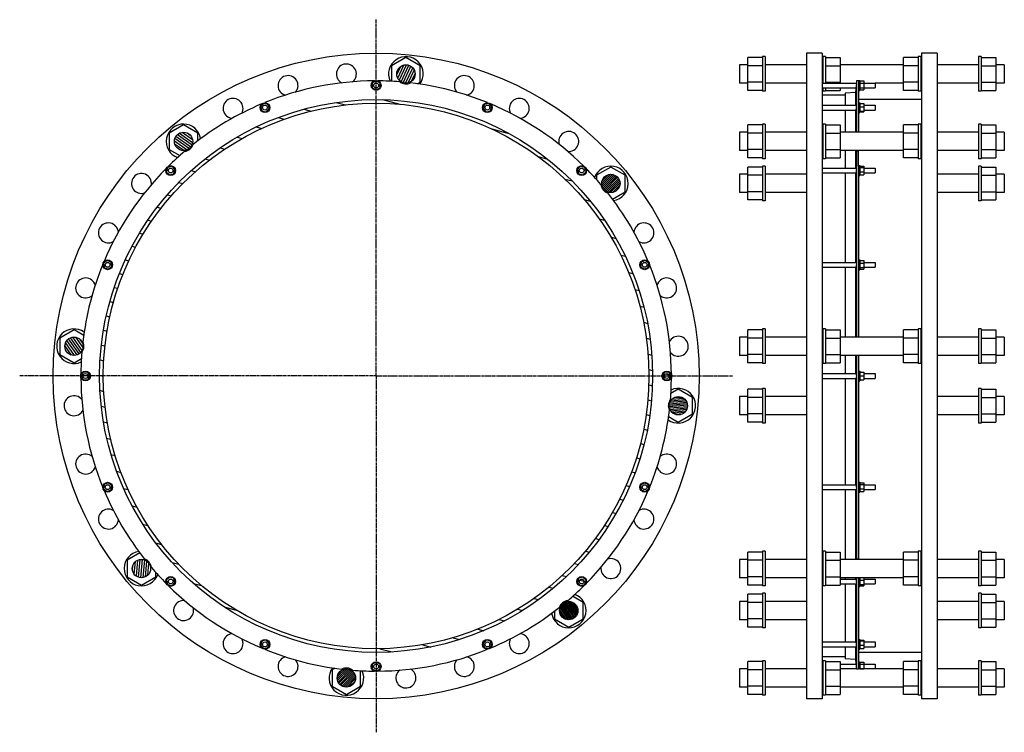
# Model space of a CAD drawing. Header units: millimetres. Extents: x -1912 to 504, y -755 to 995.
import ezdxf

# ---------------------------------------------------------------- set-up
doc = ezdxf.new("R2010")
doc.units = ezdxf.units.MM
doc.header["$LTSCALE"] = 15.367
doc.linetypes.add('CENTER', pattern=[0.6, 0.375, -0.075, 0.075, -0.075])
doc.layers.get('0').update_dxf_attribs({"linetype": 'CONTINUOUS'})
doc.layers.add('AXES', color=7, linetype='CONTINUOUS')
doc.layers.add('SURFS', color=7, linetype='CONTINUOUS')
pattern_1 = [(45, (0, 0), (-2.447882, 2.447882), [])]

msp = doc.modelspace()

# ---------------------------------------------------------------- hatches: boundary and pattern name
at = {"linetype": 'Continuous'}
h = msp.add_hatch(dxfattribs=at)
h.set_pattern_fill('DEFAULT__6', color=2, scale=5.588, angle=245, style=0, pattern_type=0)
h.set_pattern_definition([(245, (0, 0), (5.064448, -2.36159), [])])
edge = h.paths.add_edge_path()
edge.add_arc((-964.3, 861.6), 22.5, 270, 450)
edge.add_arc((-964.3, 861.6), 22.5, 90, 270)
h = msp.add_hatch(dxfattribs=at)
h.set_pattern_fill('DEFAULT__5', color=2, scale=36.209145, angle=165, style=0, pattern_type=0)
h.set_pattern_definition([(165, (0, 0), (-9.3716, -34.97535), [])])
edge = h.paths.add_edge_path()
edge.add_arc((-1037.3, 120.2), 678.5, 270, 450)
edge.add_arc((-1037.3, 120.2), 678.5, 90, 270)
edge.add_arc((-1037.3, 120.2), 669.5, 270, 450)
edge.add_arc((-1037.3, 120.2), 669.5, 90, 270)
edge = h.paths.add_edge_path()
edge.add_arc((-1037.3, 833.4), 6, 0, 180)
edge.add_arc((-1037.3, 833.4), 6, 180, 360)
edge = h.paths.add_edge_path()
edge.add_arc((-1310.2, 779.1), 6, 22.5, 202.5)
edge.add_arc((-1310.2, 779.1), 6, 202.5, 382.5)
edge = h.paths.add_edge_path()
edge.add_arc((-1541.6, 624.5), 6, 45, 225)
edge.add_arc((-1541.6, 624.5), 6, 225, 405)
edge = h.paths.add_edge_path()
edge.add_arc((-1696.2, 393.1), 6, 67.5, 247.5)
edge.add_arc((-1696.2, 393.1), 6, 247.5, 427.5)
edge = h.paths.add_edge_path()
edge.add_arc((-1750.5, 120.2), 6, 90, 270)
edge.add_arc((-1750.5, 120.2), 6, 270, 450)
edge = h.paths.add_edge_path()
edge.add_arc((-1696.2, -152.8), 6, 112.5, 292.5)
edge.add_arc((-1696.2, -152.8), 6, 292.5, 472.5)
edge = h.paths.add_edge_path()
edge.add_arc((-1541.6, -384.2), 6, 135, 315)
edge.add_arc((-1541.6, -384.2), 6, 315, 495)
edge = h.paths.add_edge_path()
edge.add_arc((-1310.2, -538.8), 6, 157.5, 337.5)
edge.add_arc((-1310.2, -538.8), 6, 337.5, 517.5)
edge = h.paths.add_edge_path()
edge.add_arc((-1037.3, -593.1), 6, 180, 360)
edge.add_arc((-1037.3, -593.1), 6, 0, 180)
edge = h.paths.add_edge_path()
edge.add_arc((-764.3, -538.8), 6, 202.5, 382.5)
edge.add_arc((-764.3, -538.8), 6, 22.5, 202.5)
edge = h.paths.add_edge_path()
edge.add_arc((-532.9, -384.2), 6, 225, 405)
edge.add_arc((-532.9, -384.2), 6, 45, 225)
edge = h.paths.add_edge_path()
edge.add_arc((-378.3, -152.8), 6, 247.5, 427.5)
edge.add_arc((-378.3, -152.8), 6, 67.5, 247.5)
edge = h.paths.add_edge_path()
edge.add_arc((-324, 120.2), 6, 270, 450)
edge.add_arc((-324, 120.2), 6, 90, 270)
edge = h.paths.add_edge_path()
edge.add_arc((-378.3, 393.1), 6, 292.5, 472.5)
edge.add_arc((-378.3, 393.1), 6, 112.5, 292.5)
edge = h.paths.add_edge_path()
edge.add_arc((-532.9, 624.5), 6, 315, 495)
edge.add_arc((-532.9, 624.5), 6, 135, 315)
edge = h.paths.add_edge_path()
edge.add_arc((-764.3, 779.1), 6, 337.5, 517.5)
edge.add_arc((-764.3, 779.1), 6, 157.5, 337.5)
h = msp.add_hatch(dxfattribs=at)
h.set_pattern_fill('DEFAULT__7', color=2, scale=5.588, angle=325, style=0, pattern_type=0)
h.set_pattern_definition([(325, (0, 0), (3.205145, 4.577422), [])])
edge = h.paths.add_edge_path()
edge.add_arc((-1509.9, 696.1), 22.5, 270, 450)
edge.add_arc((-1509.9, 696.1), 22.5, 90, 270)
h = msp.add_hatch(dxfattribs=at)
h.set_pattern_fill('DEFAULT__4', color=2, scale=3.461828, angle=45, style=0, pattern_type=0)
h.set_pattern_definition(pattern_1)
edge = h.paths.add_edge_path()
edge.add_arc((-461.4, 592.8), 22.5, 270, 450)
edge.add_arc((-461.4, 592.8), 22.5, 90, 270)
h = msp.add_hatch(dxfattribs=at)
h.set_pattern_fill('DEFAULT__8', color=2, scale=5.588, angle=125, style=0, pattern_type=0)
h.set_pattern_definition([(125, (0, 0), (-4.577422, -3.205145), [])])
edge = h.paths.add_edge_path()
edge.add_arc((-1778.7, 193.2), 22.5, 270, 450)
edge.add_arc((-1778.7, 193.2), 22.5, 90, 270)
h = msp.add_hatch(dxfattribs=at)
h.set_pattern_fill('DEFAULT__3', color=2, scale=3.461571, angle=5, style=0, pattern_type=0)
h.set_pattern_definition([(5, (0, 0), (-0.301696, 3.4484), [])])
edge = h.paths.add_edge_path()
edge.add_arc((-295.9, 47.1), 22.5, 270, 450)
edge.add_arc((-295.9, 47.1), 22.5, 90, 270)
h = msp.add_hatch(dxfattribs=at)
h.set_pattern_fill('S1', color=2, scale=5.588, angle=85, style=0, pattern_type=0)
h.set_pattern_definition([(85, (0, 0), (-5.566736, 0.487026), [])])
edge = h.paths.add_edge_path()
edge.add_arc((-1613.2, -352.5), 22.5, 270, 450)
edge.add_arc((-1613.2, -352.5), 22.5, 90, 270)
h = msp.add_hatch(dxfattribs=at)
h.set_pattern_fill('DEFAULT__2', color=2, scale=3.46157, angle=125, style=0, pattern_type=0)
h.set_pattern_definition([(125, (0, 0), (-2.835552, -1.985475), [])])
edge = h.paths.add_edge_path()
edge.add_arc((-564.7, -455.7), 22.5, 270, 450)
edge.add_arc((-564.7, -455.7), 22.5, 90, 270)
h = msp.add_hatch(dxfattribs=at)
h.set_pattern_fill('DEFAULT__1', color=2, scale=3.461828, angle=45, style=0, pattern_type=0)
h.set_pattern_definition(pattern_1)
edge = h.paths.add_edge_path()
edge.add_arc((-1110.3, -621.2), 22.5, 270, 450)
edge.add_arc((-1110.3, -621.2), 22.5, 90, 270)

# ---------------------------------------------------------------- linework, layer by layer
at = {"color": 7, "linetype": 'Continuous'}
for p, q in [((-964.3, 902), (-999.3, 881.8)), ((-929.3, 881.8), (-964.3, 902)), ((-125.4, 821.2), (-125.4, 902)), ((-89.4, 902), (-125.4, 902)), ((19.1, 912.7), (19.1, -672.3)), ((57.1, 912.7), (19.1, 912.7)), ((57.1, 912.7), (57.1, -672.3)), ((65.6, 902), (101.6, 902)), ((101.6, 902), (101.6, 839.4)), ((256.6, 821.2), (256.6, 902)), ((292.6, 902), (256.6, 902)), ((301.1, 912.7), (301.1, -672.3)), ((339.1, 912.7), (301.1, 912.7)), ((339.1, 912.7), (339.1, -672.3)), ((447.6, 902), (483.6, 902)), ((483.6, 902), (483.6, 821.2)), ((-999.3, 881.8), (-999.3, 843.6)), ((-929.3, 841.4), (-929.3, 881.8)), ((-125.4, 884.1), (-145.9, 884.1)), ((-89.4, 881.8), (-125.4, 881.8)), ((65.6, 881.8), (101.6, 881.8)), ((256.6, 884.1), (101.6, 884.1)), ((292.6, 881.8), (256.6, 881.8)), ((447.6, 881.8), (483.6, 881.8)), ((504.1, 884.1), (483.6, 884.1)), ((-1037.3, 844.4), (-1046.8, 838.9)), ((-1046.8, 838.9), (-1046.8, 827.9)), ((-1046.8, 827.9), (-1037.3, 822.4)), ((-1027.8, 838.9), (-1037.3, 844.4)), ((-1037.3, 822.4), (-1027.8, 827.9)), ((-1027.8, 827.9), (-1027.8, 838.9)), ((-936, 837.5), (-929.3, 841.4)), ((-125.4, 839.1), (-145.9, 839.1)), ((-89.4, 841.4), (-125.4, 841.4)), ((65.6, 841.4), (101.6, 841.4)), ((101.6, 827.4), (101.6, 821.2)), ((141.6, 844.7), (141.6, 718.6)), ((146.6, 844.7), (141.6, 844.7)), ((149.6, 844.4), (159.6, 844.4)), ((149.6, 838.9), (159.6, 838.9)), ((149.6, 827.9), (159.6, 827.9)), ((149.6, 822.4), (159.6, 822.4)), ((159.6, 844.4), (159.6, 822.4)), ((256.6, 839.1), (187.1, 839.1)), ((292.6, 841.4), (256.6, 841.4)), ((447.6, 841.4), (483.6, 841.4)), ((504.1, 839.1), (483.6, 839.1)), ((-89.4, 821.2), (-125.4, 821.2)), ((113.6, 809.7), (57.1, 809.7)), ((65.6, 821.2), (101.6, 821.2)), ((138.6, 816.2), (113.6, 814.7)), ((113.6, 814.7), (113.6, 785.1)), ((138.6, 816.2), (138.6, 785.1)), ((301.1, 798.7), (146.6, 798.7)), ((292.6, 821.2), (256.6, 821.2)), ((447.6, 821.2), (483.6, 821.2)), ((-1314.4, 789.3), (-1321.1, 780.6)), ((-1321.1, 780.6), (-1316.9, 770.4)), ((-1303.6, 787.8), (-1314.4, 789.3)), ((-1306, 769), (-1299.4, 777.7)), ((-1299.4, 777.7), (-1303.6, 787.8)), ((-771, 787.8), (-775.2, 777.7)), ((-775.2, 777.7), (-768.5, 769)), ((-760.1, 789.3), (-771, 787.8)), ((-753.5, 780.6), (-760.1, 789.3)), ((-757.7, 770.4), (-753.5, 780.6)), ((146.6, 787.9), (146.6, 718.6)), ((149.6, 789.3), (159.6, 789.3)), ((149.6, 780.6), (159.6, 780.6)), ((159.6, 789.3), (159.6, 769)), ((-1316.9, 770.4), (-1306, 769)), ((-768.5, 769), (-757.7, 770.4)), ((113.6, 773.1), (113.6, 718.6)), ((138.6, 773.1), (138.6, 718.6)), ((149.6, 770.4), (159.6, 770.4)), ((149.6, 769), (159.6, 769)), ((-1509.9, 736.5), (-1544.9, 716.3)), ((-1474.9, 716.3), (-1509.9, 736.5)), ((-125.4, 655.6), (-125.4, 736.5)), ((-89.4, 736.5), (-125.4, 736.5)), ((65.6, 736.5), (101.6, 736.5)), ((101.6, 736.5), (101.6, 655.6)), ((256.6, 655.6), (256.6, 736.5)), ((292.6, 736.5), (256.6, 736.5)), ((447.6, 736.5), (483.6, 736.5)), ((483.6, 736.5), (483.6, 655.6)), ((-1544.9, 716.3), (-1544.9, 675.9)), ((-1474.9, 697.5), (-1474.9, 716.3)), ((-125.4, 718.6), (-145.9, 718.6)), ((-89.4, 716.3), (-125.4, 716.3)), ((65.6, 716.3), (101.6, 716.3)), ((256.6, 718.6), (101.6, 718.6)), ((292.6, 716.3), (256.6, 716.3)), ((447.6, 716.3), (483.6, 716.3)), ((504.1, 718.6), (483.6, 718.6)), ((-1544.9, 675.9), (-1519.3, 661.1)), ((-125.4, 673.6), (-145.9, 673.6)), ((-89.4, 675.9), (-125.4, 675.9)), ((-89.4, 655.6), (-125.4, 655.6)), ((65.6, 675.9), (101.6, 675.9)), ((65.6, 655.6), (101.6, 655.6)), ((256.6, 673.6), (101.6, 673.6)), ((113.6, 673.6), (113.6, 630.5)), ((138.6, 673.6), (138.6, 630.5)), ((141.6, 671.7), (141.6, 215.7)), ((146.6, 671.7), (141.6, 671.7)), ((146.6, 635.4), (146.6, 673.6)), ((292.6, 675.9), (256.6, 675.9)), ((292.6, 655.6), (256.6, 655.6)), ((447.6, 675.9), (483.6, 675.9)), ((447.6, 655.6), (483.6, 655.6)), ((504.1, 673.6), (483.6, 673.6)), ((-1549.4, 632.3), (-1552.2, 621.7)), ((-1538.8, 635.1), (-1549.4, 632.3)), ((-1531, 627.3), (-1538.8, 635.1)), ((-535.8, 635.1), (-543.5, 627.3)), ((-525.2, 632.3), (-535.8, 635.1)), ((-522.3, 621.7), (-525.2, 632.3)), ((-461.4, 633.2), (-496.4, 613)), ((-426.4, 613), (-461.4, 633.2)), ((-125.4, 552.4), (-125.4, 633.2)), ((-89.4, 633.2), (-125.4, 633.2)), ((149.6, 635.1), (159.6, 635.1)), ((149.6, 632.3), (159.6, 632.3)), ((159.6, 635.1), (159.6, 613.9)), ((447.6, 633.2), (483.6, 633.2)), ((483.6, 633.2), (483.6, 552.4)), ((-1552.2, 621.7), (-1544.5, 613.9)), ((-1544.5, 613.9), (-1533.9, 616.8)), ((-1533.9, 616.8), (-1531, 627.3)), ((-543.5, 627.3), (-540.7, 616.8)), ((-540.7, 616.8), (-530.1, 613.9)), ((-530.1, 613.9), (-522.3, 621.7)), ((-496.4, 613), (-496.4, 602.1)), ((-426.4, 572.6), (-426.4, 613)), ((-125.4, 615.3), (-145.9, 615.3)), ((-89.4, 613), (-125.4, 613)), ((113.6, 618.5), (113.6, 399.1)), ((138.6, 618.5), (138.6, 399.1)), ((149.6, 621.7), (159.6, 621.7)), ((149.6, 613.9), (159.6, 613.9)), ((447.6, 613), (483.6, 613)), ((504.1, 615.3), (483.6, 615.3)), ((-457.5, 554.6), (-426.4, 572.6)), ((-125.4, 570.3), (-145.9, 570.3)), ((-89.4, 572.6), (-125.4, 572.6)), ((447.6, 572.6), (483.6, 572.6)), ((504.1, 570.3), (483.6, 570.3)), ((-89.4, 552.4), (-125.4, 552.4)), ((447.6, 552.4), (483.6, 552.4)), ((-1697.7, 404), (-1706.4, 397.3)), ((-1706.4, 397.3), (-1704.9, 386.4)), ((-1687.5, 399.8), (-1697.7, 404)), ((-1694.8, 382.2), (-1686.1, 388.9)), ((-1686.1, 388.9), (-1687.5, 399.8)), ((-387, 399.8), (-388.5, 388.9)), ((-388.5, 388.9), (-379.8, 382.2)), ((-376.9, 404), (-387, 399.8)), ((-368.2, 397.3), (-376.9, 404)), ((-369.6, 386.4), (-368.2, 397.3)), ((113.6, 387.1), (113.6, 215.7)), ((138.6, 387.1), (138.6, 215.7)), ((146.6, 393.5), (146.6, 215.7)), ((149.6, 404), (159.6, 404)), ((149.6, 397.3), (159.6, 397.3)), ((159.6, 404), (159.6, 382.2)), ((-1704.9, 386.4), (-1694.8, 382.2)), ((-379.8, 382.2), (-369.6, 386.4)), ((149.6, 386.4), (159.6, 386.4)), ((149.6, 382.2), (159.6, 382.2)), ((-1778.7, 233.6), (-1813.7, 213.4)), ((-1754.8, 219.8), (-1778.7, 233.6)), ((-125.4, 152.8), (-125.4, 233.6)), ((-89.4, 233.6), (-125.4, 233.6)), ((65.6, 233.6), (101.6, 233.6)), ((101.6, 233.6), (101.6, 152.8)), ((256.6, 152.8), (256.6, 233.6)), ((292.6, 233.6), (256.6, 233.6)), ((447.6, 233.6), (483.6, 233.6)), ((483.6, 233.6), (483.6, 152.8)), ((-1813.7, 213.4), (-1813.7, 173)), ((-125.4, 215.7), (-145.9, 215.7)), ((-89.4, 213.4), (-125.4, 213.4)), ((65.6, 213.4), (101.6, 213.4)), ((256.6, 215.7), (101.6, 215.7)), ((292.6, 213.4), (256.6, 213.4)), ((447.6, 213.4), (483.6, 213.4)), ((504.1, 215.7), (483.6, 215.7)), ((-1813.7, 173), (-1778.7, 152.8)), ((-125.4, 170.7), (-145.9, 170.7)), ((-89.4, 173), (-125.4, 173)), ((65.6, 173), (101.6, 173)), ((256.6, 170.7), (101.6, 170.7)), ((113.6, 170.7), (113.6, 126.2)), ((138.6, 170.7), (138.6, 126.2)), ((141.6, 170.7), (141.6, -329.1)), ((146.6, 170.7), (146.6, 124.4)), ((292.6, 173), (256.6, 173)), ((447.6, 173), (483.6, 173)), ((504.1, 170.7), (483.6, 170.7)), ((-1778.7, 152.8), (-1760.5, 163.3)), ((-89.4, 152.8), (-125.4, 152.8)), ((65.6, 152.8), (101.6, 152.8)), ((292.6, 152.8), (256.6, 152.8)), ((447.6, 152.8), (483.6, 152.8)), ((-1756, 129.7), (-1761.5, 120.2)), ((-1745.1, 129.7), (-1756, 129.7)), ((-1739.6, 120.2), (-1745.1, 129.7)), ((-329.5, 129.7), (-335, 120.2)), ((-318.6, 129.7), (-329.5, 129.7)), ((-313.1, 120.2), (-318.6, 129.7)), ((149.6, 129.7), (159.6, 129.7)), ((159.6, 129.7), (159.6, 110.7)), ((159.6, 126.2), (187.1, 126.2)), ((-1761.5, 120.2), (-1756, 110.7)), ((-1756, 110.7), (-1745.1, 110.7)), ((-1745.1, 110.7), (-1739.6, 120.2)), ((-335, 120.2), (-329.5, 110.7)), ((-329.5, 110.7), (-318.6, 110.7)), ((-318.6, 110.7), (-313.1, 120.2)), ((113.6, 114.2), (113.6, -146.8)), ((138.6, 114.2), (138.6, -146.8)), ((149.6, 120.2), (159.6, 120.2)), ((149.6, 110.7), (159.6, 110.7)), ((159.6, 114.2), (187.1, 114.2)), ((-295.9, 87.6), (-314.1, 77)), ((-260.9, 67.4), (-295.9, 87.6)), ((-125.4, 6.7), (-125.4, 87.6)), ((-89.4, 87.6), (-125.4, 87.6)), ((447.6, 87.6), (483.6, 87.6)), ((483.6, 87.6), (483.6, 6.7)), ((-260.9, 26.9), (-260.9, 67.4)), ((-125.4, 69.6), (-145.9, 69.6)), ((-89.4, 67.4), (-125.4, 67.4)), ((447.6, 67.4), (483.6, 67.4)), ((504.1, 69.6), (483.6, 69.6)), ((-295.9, 6.7), (-260.9, 26.9)), ((-125.4, 24.6), (-145.9, 24.6)), ((-89.4, 26.9), (-125.4, 26.9)), ((447.6, 26.9), (483.6, 26.9)), ((504.1, 24.6), (483.6, 24.6)), ((-319.7, 20.5), (-295.9, 6.7)), ((-89.4, 6.7), (-125.4, 6.7)), ((447.6, 6.7), (483.6, 6.7)), ((-1694.8, -141.9), (-1704.9, -146.1)), ((-1686.1, -148.6), (-1694.8, -141.9)), ((-379.8, -141.9), (-388.5, -148.6)), ((-369.6, -146.1), (-379.8, -141.9)), ((149.6, -141.9), (159.6, -141.9)), ((159.6, -141.9), (159.6, -163.7)), ((-1704.9, -146.1), (-1706.4, -157)), ((-1706.4, -157), (-1697.7, -163.7)), ((-1697.7, -163.7), (-1687.5, -159.5)), ((-1687.5, -159.5), (-1686.1, -148.6)), ((-388.5, -148.6), (-387, -159.5)), ((-387, -159.5), (-376.9, -163.7)), ((-376.9, -163.7), (-368.2, -157)), ((-368.2, -157), (-369.6, -146.1)), ((113.6, -158.8), (113.6, -330)), ((138.6, -158.8), (138.6, -330)), ((146.6, -161), (146.6, -330)), ((149.6, -146.1), (159.6, -146.1)), ((149.6, -157), (159.6, -157)), ((149.6, -163.7), (159.6, -163.7)), ((-89.4, -312), (-125.4, -312)), ((-125.4, -392.9), (-125.4, -312)), ((65.6, -312), (101.6, -312)), ((101.6, -312), (101.6, -392.9)), ((292.6, -312), (256.6, -312)), ((256.6, -392.9), (256.6, -312)), ((447.6, -312), (483.6, -312)), ((483.6, -312), (483.6, -392.9)), ((-1617, -314.3), (-1648.2, -332.2)), ((-1648.2, -332.2), (-1648.2, -372.7)), ((-125.4, -330), (-145.9, -330)), ((-89.4, -332.2), (-125.4, -332.2)), ((65.6, -332.2), (101.6, -332.2)), ((256.6, -330), (101.6, -330)), ((146.6, -329.1), (141.6, -329.1)), ((292.6, -332.2), (256.6, -332.2)), ((447.6, -332.2), (483.6, -332.2)), ((504.1, -330), (483.6, -330)), ((-1578.2, -372.7), (-1578.2, -361.8)), ((-1648.2, -372.7), (-1613.2, -392.9)), ((-1613.2, -392.9), (-1578.2, -372.7)), ((-1544.5, -373.6), (-1552.2, -381.3)), ((-1552.2, -381.3), (-1549.4, -391.9)), ((-1533.9, -376.4), (-1544.5, -373.6)), ((-1531, -387), (-1533.9, -376.4)), ((-540.7, -376.4), (-543.5, -387)), ((-530.1, -373.6), (-540.7, -376.4)), ((-522.3, -381.3), (-530.1, -373.6)), ((-525.2, -391.9), (-522.3, -381.3)), ((-125.4, -375), (-145.9, -375)), ((-89.4, -372.7), (-125.4, -372.7)), ((65.6, -372.7), (101.6, -372.7)), ((256.6, -375), (101.6, -375)), ((113.6, -375), (113.6, -378.2)), ((138.6, -375), (138.6, -378.2)), ((141.6, -375), (141.6, -599.4)), ((146.6, -375), (146.6, -389.1)), ((149.6, -381.3), (159.6, -381.3)), ((159.6, -375), (159.6, -394.8)), ((292.6, -372.7), (256.6, -372.7)), ((447.6, -372.7), (483.6, -372.7)), ((504.1, -375), (483.6, -375)), ((-1549.4, -391.9), (-1538.8, -394.8)), ((-1538.8, -394.8), (-1531, -387)), ((-543.5, -387), (-535.8, -394.8)), ((-535.8, -394.8), (-525.2, -391.9)), ((-89.4, -392.9), (-125.4, -392.9)), ((65.6, -392.9), (101.6, -392.9)), ((113.6, -390.2), (113.6, -532.8)), ((138.6, -390.2), (138.6, -532.8)), ((149.6, -391.9), (159.6, -391.9)), ((149.6, -394.8), (159.6, -394.8)), ((292.6, -392.9), (256.6, -392.9)), ((447.6, -392.9), (483.6, -392.9)), ((-529.7, -435.5), (-555.3, -420.7)), ((-125.4, -433.2), (-145.9, -433.2)), ((-89.4, -415.3), (-125.4, -415.3)), ((-125.4, -496.1), (-125.4, -415.3)), ((447.6, -415.3), (483.6, -415.3)), ((483.6, -415.3), (483.6, -496.1)), ((504.1, -433.2), (483.6, -433.2)), ((-599.7, -457.1), (-599.7, -475.9)), ((-529.7, -475.9), (-529.7, -435.5)), ((-89.4, -435.5), (-125.4, -435.5)), ((447.6, -435.5), (483.6, -435.5)), ((-599.7, -475.9), (-564.7, -496.1)), ((-564.7, -496.1), (-529.7, -475.9)), ((-125.4, -478.2), (-145.9, -478.2)), ((-89.4, -475.9), (-125.4, -475.9)), ((447.6, -475.9), (483.6, -475.9)), ((504.1, -478.2), (483.6, -478.2)), ((-89.4, -496.1), (-125.4, -496.1)), ((447.6, -496.1), (483.6, -496.1)), ((-1316.9, -530.1), (-1321.1, -540.2)), ((-1306, -528.7), (-1316.9, -530.1)), ((-1299.4, -537.4), (-1306, -528.7)), ((-768.5, -528.7), (-775.2, -537.4)), ((-757.7, -530.1), (-768.5, -528.7)), ((-753.5, -540.2), (-757.7, -530.1)), ((149.6, -528.7), (159.6, -528.7)), ((149.6, -530.1), (159.6, -530.1)), ((159.6, -528.7), (159.6, -548.9)), ((-1321.1, -540.2), (-1314.4, -548.9)), ((-1314.4, -548.9), (-1303.6, -547.5)), ((-1303.6, -547.5), (-1299.4, -537.4)), ((-775.2, -537.4), (-771, -547.5)), ((-771, -547.5), (-760.1, -548.9)), ((-760.1, -548.9), (-753.5, -540.2)), ((113.6, -544.8), (113.6, -574.3)), ((138.6, -544.8), (138.6, -575.8)), ((146.6, -550.8), (146.6, -599.4)), ((149.6, -540.2), (159.6, -540.2)), ((149.6, -548.9), (159.6, -548.9)), ((113.6, -569.3), (57.1, -569.3)), ((138.6, -575.8), (113.6, -574.3)), ((138.6, -575.8), (140.5, -593.7)), ((301.1, -558.3), (146.6, -558.3)), ((-1138.6, -597.2), (-1145.3, -601)), ((-1145.3, -601), (-1145.3, -641.5)), ((-1075.3, -641.5), (-1075.3, -603.3)), ((-1037.3, -582.1), (-1046.8, -587.6)), ((-1046.8, -587.6), (-1046.8, -598.6)), ((-1046.8, -598.6), (-1037.3, -604.1)), ((-1027.8, -587.6), (-1037.3, -582.1)), ((-1037.3, -604.1), (-1027.8, -598.6)), ((-1027.8, -598.6), (-1027.8, -587.6)), ((-125.4, -598.7), (-145.9, -598.7)), ((-89.4, -580.8), (-125.4, -580.8)), ((-125.4, -661.7), (-125.4, -580.8)), ((-89.4, -601), (-125.4, -601)), ((57.1, -587.1), (58.6, -587.1)), ((65.6, -580.8), (101.6, -580.8)), ((65.6, -601), (101.6, -601)), ((101.6, -580.8), (101.6, -661.7)), ((101.6, -587.1), (139.8, -587.1)), ((141.5, -598.7), (101.6, -598.7)), ((140.4, -593.1), (141, -598.8)), ((146.6, -599.4), (141.6, -599.4)), ((146.6, -581.1), (149.6, -581.1)), ((256.6, -598.7), (146.6, -598.7)), ((149.6, -581.1), (149.6, -598.7)), ((149.6, -582.1), (159.6, -582.1)), ((149.6, -587.6), (159.6, -587.6)), ((149.6, -598.6), (159.6, -598.6)), ((159.6, -582.1), (159.6, -598.7)), ((159.6, -587.1), (187.1, -587.1)), ((187.1, -587.1), (187.1, -598.7)), ((292.6, -580.8), (256.6, -580.8)), ((256.6, -661.7), (256.6, -580.8)), ((292.6, -601), (256.6, -601)), ((447.6, -580.8), (483.6, -580.8)), ((447.6, -601), (483.6, -601)), ((483.6, -580.8), (483.6, -661.7)), ((504.1, -598.7), (483.6, -598.7)), ((-1145.3, -641.5), (-1110.3, -661.7)), ((-1110.3, -661.7), (-1075.3, -641.5)), ((-125.4, -643.7), (-145.9, -643.7)), ((-89.4, -641.5), (-125.4, -641.5)), ((65.6, -641.5), (101.6, -641.5)), ((256.6, -643.7), (101.6, -643.7)), ((292.6, -641.5), (256.6, -641.5)), ((447.6, -641.5), (483.6, -641.5)), ((504.1, -643.7), (483.6, -643.7)), ((-89.4, -661.7), (-125.4, -661.7)), ((57.1, -672.3), (19.1, -672.3)), ((65.6, -661.7), (101.6, -661.7)), ((292.6, -661.7), (256.6, -661.7)), ((339.1, -672.3), (301.1, -672.3)), ((447.6, -661.7), (483.6, -661.7))]:
    msp.add_line(p, q, dxfattribs=at)
msp.add_lwpolyline([(140.7, -595.9), (140.7, -596.4), (140.8, -596.9)], dxfattribs=at)
for centre, radius in [((-1037.3, 120.2), 792.5), ((-964.3, 861.6), 22.5), ((-1037.3, 833.4), 6), ((-1037.3, 120.2), 678.5), ((-1037.3, 120.2), 669.5), ((-1310.2, 779.1), 6), ((-764.3, 779.1), 12), ((-764.3, 779.1), 6), ((-1509.9, 696.1), 22.5), ((-1541.6, 624.5), 6), ((-532.9, 624.5), 12), ((-532.9, 624.5), 6), ((-461.4, 592.8), 22.5), ((-1696.2, 393.1), 6), ((-378.3, 393.1), 12), ((-378.3, 393.1), 6), ((-1778.7, 193.2), 22.5), ((-1750.5, 120.2), 6), ((-324, 120.2), 12), ((-324, 120.2), 6), ((-295.9, 47.1), 22.5), ((-378.3, -152.8), 12), ((-1696.2, -152.8), 6), ((-378.3, -152.8), 6), ((-1613.2, -352.5), 22.5), ((-1541.6, -384.2), 6), ((-532.9, -384.2), 12), ((-532.9, -384.2), 6), ((-564.7, -455.7), 22.5), ((-764.3, -538.8), 12), ((-1310.2, -538.8), 6), ((-764.3, -538.8), 6), ((-1110.3, -621.2), 22.5), ((-1037.3, -593.1), 12), ((-1037.3, -593.1), 6)]:
    msp.add_circle(centre, radius, dxfattribs=at)
for centre, radius, start, end in [((-821, 833.1), 24.5, 285.4335, 220.7871), ((-1037.3, 120.2), 724.5, 85.4213, 89.6672), ((-964.3, 861.6), 24.5, 231.6914, 297.0586), ((-1037.3, 120.2), 724.5, 67.8328, 83.3287), ((-686.1, 777.2), 24.5, 274.1413, 209.5816), ((-1037.3, 120.2), 724.5, 112.8328, 128.3287), ((-1037.3, 120.2), 724.5, 45.3328, 67.1672), ((-564.7, 696.1), 24.5, 262.9318, 198.3715), ((-1509.9, 696.1), 24.5, 276.6914, 342.0586), ((-1037.3, 120.2), 724.5, 130.4213, 134.6672), ((-1037.3, 120.2), 724.5, 40.4213, 44.6672), ((-461.4, 592.8), 24.5, 186.6914, 252.0586), ((-1037.3, 120.2), 724.5, 22.8328, 38.3287), ((-380.3, 471.4), 24.5, 240.4335, 175.7871), ((-1037.3, 120.2), 724.5, 157.8328, 173.3287), ((-1037.3, 120.2), 724.5, 0.3328, 22.1672), ((-324.4, 336.4), 24.5, 229.1413, 164.5816), ((-295.9, 193.2), 24.5, 217.9318, 153.3715), ((-1778.7, 193.2), 24.5, 321.6914, 27.0586), ((-1037.3, 120.2), 724.5, 175.4213, 179.6672), ((-1037.3, 120.2), 724.5, 355.4213, 359.6672), ((-295.9, 47.1), 24.5, 141.6914, 207.0586), ((-1037.3, 120.2), 724.5, 337.8328, 353.3287), ((-324.4, -96.1), 24.5, 195.4335, 130.7871), ((-1037.3, 120.2), 724.5, 202.8328, 218.3287), ((-1037.3, 120.2), 724.5, 315.3328, 337.1672), ((-380.3, -231), 24.5, 184.1413, 119.5816), ((-1613.2, -352.5), 24.5, 6.6914, 72.0586), ((-461.4, -352.5), 24.5, 172.9318, 108.3715), ((-1037.3, 120.2), 724.5, 220.4213, 224.6672), ((-1037.3, 120.2), 724.5, 310.4213, 314.6672), ((-564.7, -455.7), 24.5, 96.6914, 162.0586), ((-1037.3, 120.2), 724.5, 292.8328, 308.3287), ((-686.1, -536.9), 24.5, 150.4335, 85.7871), ((-1037.3, 120.2), 724.5, 247.8328, 263.3287), ((-1037.3, 120.2), 724.5, 270.3328, 292.1672), ((-821, -592.8), 24.5, 139.1413, 74.5816), ((-1110.3, -621.2), 24.5, 51.6914, 117.0586), ((-1037.3, 120.2), 724.5, 265.4213, 269.6672), ((-964.3, -621.2), 24.5, 127.9318, 63.3715)]:
    msp.add_arc(centre, radius, start, end, dxfattribs=at)
for points, knots in [([(141.6, 671.7), (141.6, 671.8), (141.5, 671.9), (141.5, 672.1), (141.4, 672.4), (141.3, 672.9), (141.3, 673.3), (141.3, 673.5)], [0, 0, 0, 0, 0.069505, 0.154452, 0.372063, 0.65407, 1, 1, 1, 1]), ([(141.5, -329.9), (141.5, -329.9), (141.5, -329.6), (141.5, -329.3), (141.6, -329.1)], [0, 0, 0, 0, 0.272222, 1, 1, 1, 1]), ([(141.2, -596.7), (141.2, -596.7), (141.2, -596.8), (141.2, -596.8), (141.2, -596.8), (141.2, -596.8), (141.2, -596.9), (141.2, -597), (141.3, -597.1), (141.3, -597.3), (141.3, -597.4), (141.3, -597.6), (141.4, -597.9), (141.4, -598.3), (141.5, -598.8), (141.6, -599.2), (141.6, -599.4)], [0, 0, 0, 0, 0.001817, 0.005242, 0.017736, 0.038002, 0.06609, 0.101997, 0.145703, 0.197172, 0.256361, 0.323217, 0.397682, 0.569157, 0.770175, 1, 1, 1, 1]), ([(141.3, -598.7), (141.3, -598.6), (141.2, -598.3), (141.2, -597.9), (141.2, -597.6), (141.2, -597.3), (141.2, -597.1), (141.2, -597), (141.2, -596.9), (141.2, -596.9), (141.2, -596.8), (141.2, -596.8), (141.2, -596.8), (141.2, -596.7), (141.2, -596.7)], [0, 0, 0, 0, 0.231808, 0.4339, 0.605741, 0.746882, 0.805824, 0.856964, 0.900274, 0.935732, 0.963334, 0.983095, 0.995109, 1, 1, 1, 1])]:
    msp.add_open_spline(points, degree=3, knots=knots, dxfattribs=at)
at = {"layer": 'AXES', "color": 7, "linetype": 'CENTER'}
for q in [(-1037.3, 994.9), (-1912, 120.2), (-1037.3, -754.5), (-162.6, 120.2)]:
    msp.add_line((-1037.3, 120.2), q, dxfattribs=at)
at = {"layer": 'AXES', "color": 7, "linetype": 'Continuous'}
for p, q in [((57.1, 839.4), (141, 839.4)), ((57.1, 827.4), (139.8, 827.4)), ((140.5, 834), (138.6, 816.2)), ((141, 839.4), (140.3, 832.8)), ((141.6, 844.7), (141, 839.4)), ((146.6, 845.4), (146.6, 787.9)), ((146.6, 845.4), (149.6, 845.4)), ((149.6, 845.4), (149.6, 821.4)), ((159.6, 839.4), (187.1, 839.4)), ((159.6, 827.4), (187.1, 827.4)), ((187.1, 839.4), (187.1, 827.4)), ((146.6, 821.4), (149.6, 821.4)), ((57.1, 785.1), (141, 785.1)), ((146.6, 791.1), (149.6, 791.1)), ((149.6, 791.1), (149.6, 767.1)), ((159.6, 785.1), (187.1, 785.1)), ((187.1, 785.1), (187.1, 773.1)), ((57.1, 773.1), (139.8, 773.1)), ((146.6, 767.1), (149.6, 767.1)), ((159.6, 773.1), (187.1, 773.1)), ((57.1, 630.5), (140.8, 630.5)), ((146.6, 636.5), (149.6, 636.5)), ((146.6, 635.4), (146.6, 393.5)), ((149.6, 636.5), (149.6, 612.5)), ((159.6, 630.5), (187.1, 630.5)), ((187.1, 630.5), (187.1, 618.5)), ((57.1, 618.5), (139.9, 618.5)), ((146.6, 612.5), (149.6, 612.5)), ((159.6, 618.5), (187.1, 618.5)), ((57.1, 399.1), (140.6, 399.1)), ((57.1, 387.1), (140.2, 387.1)), ((146.6, 405.1), (149.6, 405.1)), ((149.6, 405.1), (149.6, 381.1)), ((159.6, 399.1), (187.1, 399.1)), ((159.6, 387.1), (187.1, 387.1)), ((187.1, 399.1), (187.1, 387.1)), ((146.6, 381.1), (149.6, 381.1)), ((57.1, 126.2), (140.4, 126.2)), ((146.6, 132.2), (149.6, 132.2)), ((146.6, 124.4), (146.6, -161)), ((149.6, 132.2), (149.6, 108.2)), ((187.1, 126.2), (187.1, 114.2)), ((57.1, 114.2), (140.4, 114.2)), ((146.6, 108.2), (149.6, 108.2)), ((146.6, -140.8), (149.6, -140.8)), ((149.6, -140.8), (149.6, -164.8)), ((57.1, -146.8), (140.2, -146.8)), ((57.1, -158.8), (140.6, -158.8)), ((146.6, -164.8), (149.6, -164.8)), ((159.6, -146.8), (187.1, -146.8)), ((159.6, -158.8), (187.1, -158.8)), ((187.1, -146.8), (187.1, -158.8)), ((57.1, -378.2), (58.6, -378.2)), ((101.6, -378.2), (139.9, -378.2)), ((149.6, -375), (149.6, -396.2)), ((159.6, -378.2), (187.1, -378.2)), ((187.1, -378.2), (187.1, -390.2)), ((57.1, -390.2), (58.6, -390.2)), ((101.6, -390.2), (140.8, -390.2)), ((146.6, -389.1), (146.6, -550.8)), ((146.6, -396.2), (149.6, -396.2)), ((159.6, -390.2), (187.1, -390.2)), ((146.6, -526.8), (149.6, -526.8)), ((149.6, -526.8), (149.6, -550.8)), ((57.1, -532.8), (139.8, -532.8)), ((57.1, -544.8), (141, -544.8)), ((146.6, -550.8), (149.6, -550.8)), ((159.6, -532.8), (187.1, -532.8)), ((159.6, -544.8), (187.1, -544.8)), ((187.1, -532.8), (187.1, -544.8))]:
    msp.add_line(p, q, dxfattribs=at)
for centre in [(-1037.3, 833.4), (-1310.2, 779.1), (-1541.6, 624.5), (-1696.2, 393.1), (-1750.5, 120.2), (-1696.2, -152.8), (-1541.6, -384.2), (-1310.2, -538.8)]:
    msp.add_circle(centre, 12, dxfattribs=at)
for centre, radius, start, end in [((-1110.3, 861.6), 24.5, 307.9318, 243.3715), ((-1253.5, 833.1), 24.5, 319.1413, 254.5816), ((-1037.3, 120.2), 724.5, 90.3328, 112.1672), ((-1388.5, 777.2), 24.5, 330.4335, 265.7871), ((-1037.3, 120.2), 724.5, 135.3328, 157.1672), ((-1613.2, 592.8), 24.5, 352.9318, 288.3715), ((-1694.3, 471.4), 24.5, 4.1413, 299.5816), ((-1750.2, 336.4), 24.5, 15.4335, 310.7871), ((-1037.3, 120.2), 724.5, 180.3328, 202.1672), ((-1778.7, 47.1), 24.5, 37.9318, 333.3715), ((-1750.2, -96.1), 24.5, 49.1413, 344.5816), ((-1694.3, -231), 24.5, 60.4335, 355.7871), ((-1037.3, 120.2), 724.5, 225.3328, 247.1672), ((-1509.9, -455.7), 24.5, 82.9318, 18.3715), ((-1388.5, -536.9), 24.5, 94.1413, 29.5816), ((-1253.5, -592.8), 24.5, 105.4335, 40.7871)]:
    msp.add_arc(centre, radius, start, end, dxfattribs=at)
for points, knots in [([(140.4, 776.8), (140.4, 776.6), (140.3, 776.1), (140.2, 775.3), (140.1, 774.7), (140.1, 774.2), (140, 773.9), (140, 773.7), (139.9, 773.5), (139.9, 773.4), (139.9, 773.3), (139.9, 773.2), (139.8, 773.1), (139.8, 773.1), (139.8, 773.1), (139.8, 773.1)], [0, 0, 0, 0, 0.210675, 0.403779, 0.575188, 0.721214, 0.783699, 0.8387, 0.885921, 0.925113, 0.956083, 0.978713, 0.993043, 0.997277, 1, 1, 1, 1]), ([(141, 785.1), (141, 785.1), (141, 785.1), (141, 785.1), (141, 785.1), (141, 785), (141, 784.9), (141, 784.7), (141, 784.4), (141, 784), (141, 783.5), (141, 783), (140.9, 782.4), (140.9, 781.8), (140.8, 780.9), (140.7, 779.7), (140.6, 778.3), (140.5, 777.3), (140.4, 776.8)], [0, 0, 0, 0, 0.002127, 0.003971, 0.006434, 0.013296, 0.022781, 0.049569, 0.086495, 0.133025, 0.188457, 0.251949, 0.322531, 0.399125, 0.480571, 0.653045, 0.829667, 1, 1, 1, 1]), ([(140.8, 630.5), (140.9, 630.5), (140.9, 630.5), (140.9, 630.5), (140.9, 630.4), (140.9, 630.4), (141, 630.2), (141, 630.1), (141, 629.9), (141, 629.7), (141, 629.4), (141, 628.9), (141, 628.3), (141, 627.6), (141, 626.8), (140.9, 625.9), (140.9, 624.8), (140.8, 623.4), (140.6, 621.8), (140.5, 620.7), (140.4, 620.3)], [0, 0, 0, 0, 0.003433, 0.005867, 0.008942, 0.017187, 0.028347, 0.042443, 0.059438, 0.079262, 0.101821, 0.154673, 0.216886, 0.28712, 0.363848, 0.445394, 0.529984, 0.700945, 0.862143, 1, 1, 1, 1]), ([(140.4, 620.3), (140.4, 620), (140.3, 619.7), (140.2, 619.2), (140.2, 619), (140.1, 618.8), (140.1, 618.7), (140, 618.6), (140, 618.6), (140, 618.5), (140, 618.5), (139.9, 618.5)], [0, 0, 0, 0, 0.411402, 0.579376, 0.720106, 0.832435, 0.877721, 0.915715, 0.946487, 0.970285, 1, 1, 1, 1]), ([(140.4, 387.6), (140.4, 387.5), (140.4, 387.4), (140.3, 387.3), (140.3, 387.2), (140.2, 387.2), (140.2, 387.1), (140.2, 387.1), (140.2, 387.1)], [0, 0, 0, 0, 0.388728, 0.546571, 0.680171, 0.790129, 0.877839, 1, 1, 1, 1]), ([(140.6, 399.1), (140.6, 399.1), (140.7, 399.1), (140.7, 399.1), (140.7, 399.1), (140.7, 399), (140.8, 398.9), (140.8, 398.8), (140.9, 398.6), (140.9, 398.3), (140.9, 398.1), (141, 397.6), (141, 397), (141, 396.2), (141, 395.2), (141, 393.9), (141, 392.6), (140.9, 391.2), (140.8, 390.3), (140.7, 389.5), (140.6, 388.7), (140.5, 388.1), (140.4, 387.7), (140.4, 387.6)], [0, 0, 0, 0, 0.002171, 0.004685, 0.007799, 0.011648, 0.02178, 0.035318, 0.05228, 0.072603, 0.096173, 0.12284, 0.184719, 0.256498, 0.336091, 0.421158, 0.597549, 0.68368, 0.765054, 0.839325, 0.904385, 0.958423, 1, 1, 1, 1]), ([(140.4, 126.2), (140.4, 126.2), (140.4, 126.2), (140.5, 126.1), (140.5, 126.1), (140.5, 126), (140.6, 125.9), (140.6, 125.7), (140.7, 125.4), (140.8, 125.1), (140.8, 124.8), (140.9, 124.2), (140.9, 123.5), (141, 122.4), (141, 121.3), (141, 120.2), (141, 119), (141, 117.9), (140.9, 116.9), (140.9, 116.1), (140.8, 115.5), (140.8, 115.2), (140.7, 114.9), (140.6, 114.6), (140.6, 114.4), (140.5, 114.3), (140.5, 114.2), (140.5, 114.2), (140.4, 114.2), (140.4, 114.2), (140.4, 114.2)], [0, 0, 0, 0, 0.002598, 0.005679, 0.009543, 0.014344, 0.026995, 0.043857, 0.064901, 0.089995, 0.118942, 0.151495, 0.226215, 0.311405, 0.403848, 0.5, 0.596152, 0.688595, 0.773786, 0.848505, 0.881058, 0.910005, 0.935099, 0.956143, 0.973005, 0.985656, 0.990457, 0.994321, 0.997402, 1, 1, 1, 1]), ([(140.2, -146.8), (140.2, -146.8), (140.2, -146.8), (140.2, -146.9), (140.3, -146.9), (140.3, -147), (140.4, -147.1), (140.4, -147.2), (140.4, -147.2)], [0, 0, 0, 0, 0.122161, 0.209871, 0.319829, 0.453429, 0.611272, 1, 1, 1, 1]), ([(140.4, -147.2), (140.4, -147.4), (140.5, -147.8), (140.6, -148.4), (140.7, -149.1), (140.8, -150), (140.9, -150.9), (141, -152.2), (141, -153.6), (141, -154.9), (141, -155.8), (141, -156.7), (141, -157.3), (140.9, -157.7), (140.9, -158), (140.9, -158.2), (140.8, -158.4), (140.8, -158.6), (140.7, -158.7), (140.7, -158.7), (140.7, -158.8), (140.7, -158.8), (140.6, -158.8), (140.6, -158.8)], [0, 0, 0, 0, 0.041577, 0.095615, 0.160675, 0.234947, 0.316321, 0.402451, 0.578843, 0.663909, 0.743503, 0.815281, 0.87716, 0.903828, 0.927398, 0.94772, 0.964683, 0.97822, 0.988352, 0.992201, 0.995315, 0.997829, 1, 1, 1, 1]), ([(139.9, -378.2), (140, -378.2), (140, -378.2), (140, -378.2), (140, -378.3), (140.1, -378.4), (140.1, -378.5), (140.2, -378.7), (140.2, -378.9), (140.3, -379.3), (140.4, -379.7), (140.4, -379.9)], [0, 0, 0, 0, 0.029715, 0.053513, 0.084285, 0.122279, 0.167565, 0.279894, 0.420624, 0.588598, 1, 1, 1, 1]), ([(140.4, -379.9), (140.5, -380.4), (140.6, -381.4), (140.8, -383), (140.9, -384.5), (140.9, -385.6), (141, -386.4), (141, -387.2), (141, -388), (141, -388.6), (141, -389.1), (141, -389.4), (141, -389.6), (141, -389.8), (141, -389.9), (140.9, -390), (140.9, -390.1), (140.9, -390.1), (140.9, -390.2), (140.9, -390.2), (140.8, -390.2)], [0, 0, 0, 0, 0.137857, 0.299056, 0.470017, 0.554606, 0.636153, 0.71288, 0.783115, 0.845328, 0.898179, 0.920738, 0.940562, 0.957557, 0.971653, 0.982813, 0.991058, 0.994133, 0.996567, 1, 1, 1, 1]), ([(139.8, -532.8), (139.8, -532.8), (139.8, -532.8), (139.8, -532.8), (139.9, -532.9), (139.9, -532.9), (139.9, -533.1), (139.9, -533.2), (140, -533.4), (140, -533.6), (140.1, -533.9), (140.1, -534.4), (140.2, -535), (140.3, -535.7), (140.4, -536.2), (140.4, -536.5)], [0, 0, 0, 0, 0.002723, 0.006957, 0.021287, 0.043917, 0.074887, 0.114079, 0.1613, 0.216301, 0.278786, 0.424812, 0.596221, 0.789325, 1, 1, 1, 1]), ([(140.4, -536.5), (140.5, -537), (140.6, -537.9), (140.7, -539.4), (140.8, -540.6), (140.9, -541.5), (140.9, -542.1), (141, -542.7), (141, -543.2), (141, -543.7), (141, -544.1), (141, -544.4), (141, -544.6), (141, -544.7), (141, -544.7), (141, -544.8), (141, -544.8), (141, -544.8), (141, -544.8)], [0, 0, 0, 0, 0.170333, 0.346955, 0.519429, 0.600875, 0.67747, 0.748051, 0.811543, 0.866976, 0.913505, 0.950431, 0.977219, 0.986704, 0.993566, 0.996029, 0.997873, 1, 1, 1, 1])]:
    msp.add_open_spline(points, degree=3, knots=knots, dxfattribs=at)
at = {"layer": 'SURFS', "color": 7, "linetype": 'Continuous'}
for p, q in [((-89.4, 904.1), (-89.4, 819.1)), ((-82.4, 904.1), (-89.4, 904.1)), ((-82.4, 904.1), (-82.4, 819.1)), ((58.6, 904.1), (58.6, 839.4)), ((65.6, 904.1), (58.6, 904.1)), ((65.6, 904.1), (65.6, 839.4)), ((292.6, 904.1), (292.6, 819.1)), ((299.6, 904.1), (292.6, 904.1)), ((299.6, 904.1), (299.6, 819.1)), ((440.6, 904.1), (440.6, 819.1)), ((447.6, 904.1), (440.6, 904.1)), ((447.6, 904.1), (447.6, 819.1)), ((-145.9, 884.1), (-145.9, 839.1)), ((19.1, 884.1), (-82.4, 884.1)), ((58.6, 884.1), (57.1, 884.1)), ((301.1, 884.1), (299.6, 884.1)), ((440.6, 884.1), (339.1, 884.1)), ((504.1, 884.1), (504.1, 839.1)), ((19.1, 839.1), (-82.4, 839.1)), ((58.6, 827.4), (58.6, 819.1)), ((65.6, 827.4), (65.6, 819.1)), ((301.1, 839.1), (299.6, 839.1)), ((440.6, 839.1), (339.1, 839.1)), ((-82.4, 819.1), (-89.4, 819.1)), ((65.6, 819.1), (58.6, 819.1)), ((299.6, 819.1), (292.6, 819.1)), ((447.6, 819.1), (440.6, 819.1)), ((-89.4, 738.6), (-89.4, 653.6)), ((-82.4, 738.6), (-89.4, 738.6)), ((-82.4, 738.6), (-82.4, 653.6)), ((58.6, 738.6), (58.6, 653.6)), ((65.6, 738.6), (58.6, 738.6)), ((65.6, 738.6), (65.6, 653.6)), ((292.6, 738.6), (292.6, 653.6)), ((299.6, 738.6), (292.6, 738.6)), ((299.6, 738.6), (299.6, 653.6)), ((440.6, 738.6), (440.6, 653.6)), ((447.6, 738.6), (440.6, 738.6)), ((447.6, 738.6), (447.6, 653.6)), ((-145.9, 718.6), (-145.9, 673.6)), ((19.1, 718.6), (-82.4, 718.6)), ((58.6, 718.6), (57.1, 718.6)), ((301.1, 718.6), (299.6, 718.6)), ((440.6, 718.6), (339.1, 718.6)), ((504.1, 718.6), (504.1, 673.6)), ((-82.4, 653.6), (-89.4, 653.6)), ((19.1, 673.6), (-82.4, 673.6)), ((58.6, 673.6), (57.1, 673.6)), ((65.6, 653.6), (58.6, 653.6)), ((299.6, 653.6), (292.6, 653.6)), ((301.1, 673.6), (299.6, 673.6)), ((440.6, 673.6), (339.1, 673.6)), ((447.6, 653.6), (440.6, 653.6)), ((-89.4, 635.3), (-89.4, 550.3)), ((-82.4, 635.3), (-89.4, 635.3)), ((-82.4, 635.3), (-82.4, 550.3)), ((440.6, 635.3), (440.6, 550.3)), ((447.6, 635.3), (440.6, 635.3)), ((447.6, 635.3), (447.6, 550.3)), ((-145.9, 615.3), (-145.9, 570.3)), ((19.1, 615.3), (-82.4, 615.3)), ((440.6, 615.3), (339.1, 615.3)), ((504.1, 615.3), (504.1, 570.3)), ((19.1, 570.3), (-82.4, 570.3)), ((440.6, 570.3), (339.1, 570.3)), ((-82.4, 550.3), (-89.4, 550.3)), ((447.6, 550.3), (440.6, 550.3)), ((-89.4, 235.7), (-89.4, 150.7)), ((-82.4, 235.7), (-89.4, 235.7)), ((-82.4, 235.7), (-82.4, 150.7)), ((58.6, 235.7), (58.6, 150.7)), ((65.6, 235.7), (58.6, 235.7)), ((65.6, 235.7), (65.6, 150.7)), ((292.6, 235.7), (292.6, 150.7)), ((299.6, 235.7), (292.6, 235.7)), ((299.6, 235.7), (299.6, 150.7)), ((447.6, 235.7), (440.6, 235.7)), ((440.6, 235.7), (440.6, 150.7)), ((447.6, 235.7), (447.6, 150.7)), ((-145.9, 215.7), (-145.9, 170.7)), ((19.1, 215.7), (-82.4, 215.7)), ((58.6, 215.7), (57.1, 215.7)), ((301.1, 215.7), (299.6, 215.7)), ((440.6, 215.7), (339.1, 215.7)), ((504.1, 215.7), (504.1, 170.7)), ((19.1, 170.7), (-82.4, 170.7)), ((58.6, 170.7), (57.1, 170.7)), ((301.1, 170.7), (299.6, 170.7)), ((440.6, 170.7), (339.1, 170.7)), ((-82.4, 150.7), (-89.4, 150.7)), ((65.6, 150.7), (58.6, 150.7)), ((299.6, 150.7), (292.6, 150.7)), ((447.6, 150.7), (440.6, 150.7)), ((-89.4, 89.6), (-89.4, 4.6)), ((-82.4, 89.6), (-89.4, 89.6)), ((-82.4, 89.6), (-82.4, 4.6)), ((447.6, 89.6), (440.6, 89.6)), ((440.6, 89.6), (440.6, 4.6)), ((447.6, 89.6), (447.6, 4.6)), ((-145.9, 69.6), (-145.9, 24.6)), ((19.1, 69.6), (-82.4, 69.6)), ((440.6, 69.6), (339.1, 69.6)), ((504.1, 69.6), (504.1, 24.6)), ((19.1, 24.6), (-82.4, 24.6)), ((440.6, 24.6), (339.1, 24.6)), ((-82.4, 4.6), (-89.4, 4.6)), ((447.6, 4.6), (440.6, 4.6)), ((-82.4, -310), (-89.4, -310)), ((-89.4, -310), (-89.4, -395)), ((-82.4, -310), (-82.4, -395)), ((65.6, -310), (58.6, -310)), ((58.6, -310), (58.6, -395)), ((65.6, -310), (65.6, -395)), ((299.6, -310), (292.6, -310)), ((292.6, -310), (292.6, -395)), ((299.6, -310), (299.6, -395)), ((447.6, -310), (440.6, -310)), ((440.6, -310), (440.6, -395)), ((447.6, -310), (447.6, -395)), ((-145.9, -330), (-145.9, -375)), ((19.1, -330), (-82.4, -330)), ((58.6, -330), (57.1, -330)), ((301.1, -330), (299.6, -330)), ((440.6, -330), (339.1, -330)), ((504.1, -330), (504.1, -375)), ((19.1, -375), (-82.4, -375)), ((58.6, -375), (57.1, -375)), ((301.1, -375), (299.6, -375)), ((440.6, -375), (339.1, -375)), ((-82.4, -395), (-89.4, -395)), ((65.6, -395), (58.6, -395)), ((299.6, -395), (292.6, -395)), ((447.6, -395), (440.6, -395)), ((-145.9, -433.2), (-145.9, -478.2)), ((-82.4, -413.2), (-89.4, -413.2)), ((-89.4, -413.2), (-89.4, -498.2)), ((-82.4, -413.2), (-82.4, -498.2)), ((19.1, -433.2), (-82.4, -433.2)), ((440.6, -433.2), (339.1, -433.2)), ((447.6, -413.2), (440.6, -413.2)), ((440.6, -413.2), (440.6, -498.2)), ((447.6, -413.2), (447.6, -498.2)), ((504.1, -433.2), (504.1, -478.2)), ((19.1, -478.2), (-82.4, -478.2)), ((440.6, -478.2), (339.1, -478.2)), ((-82.4, -498.2), (-89.4, -498.2)), ((447.6, -498.2), (440.6, -498.2)), ((-82.4, -578.7), (-89.4, -578.7)), ((-89.4, -578.7), (-89.4, -663.7)), ((-82.4, -578.7), (-82.4, -663.7)), ((65.6, -578.7), (58.6, -578.7)), ((58.6, -578.7), (58.6, -663.7)), ((65.6, -578.7), (65.6, -663.7)), ((299.6, -578.7), (292.6, -578.7)), ((292.6, -578.7), (292.6, -663.7)), ((299.6, -578.7), (299.6, -663.7)), ((447.6, -578.7), (440.6, -578.7)), ((440.6, -578.7), (440.6, -663.7)), ((447.6, -578.7), (447.6, -663.7)), ((-145.9, -598.7), (-145.9, -643.7)), ((19.1, -598.7), (-82.4, -598.7)), ((58.6, -598.7), (57.1, -598.7)), ((301.1, -598.7), (299.6, -598.7)), ((440.6, -598.7), (339.1, -598.7)), ((504.1, -598.7), (504.1, -643.7)), ((19.1, -643.7), (-82.4, -643.7)), ((58.6, -643.7), (57.1, -643.7)), ((301.1, -643.7), (299.6, -643.7)), ((440.6, -643.7), (339.1, -643.7)), ((-82.4, -663.7), (-89.4, -663.7)), ((65.6, -663.7), (58.6, -663.7)), ((299.6, -663.7), (292.6, -663.7)), ((447.6, -663.7), (440.6, -663.7))]:
    msp.add_line(p, q, dxfattribs=at)
for centre, start, end in [((-964.3, 861.6), 324.039, 204.7393), ((-1509.9, 696.1), 9.0351, 249.7505), ((-461.4, 592.8), 279.0548, 159.7372), ((-1778.7, 193.2), 54.0428, 294.7499), ((-295.9, 47.1), 234.0428, 114.7499), ((-1613.2, -352.5), 99.0548, 339.7372), ((-564.7, -455.7), 189.0351, 69.7505), ((-1110.3, -621.2), 144.039, 24.7393)]:
    msp.add_arc(centre, 42.5, start, end, dxfattribs=at)

doc.saveas('drawing.dxf')
